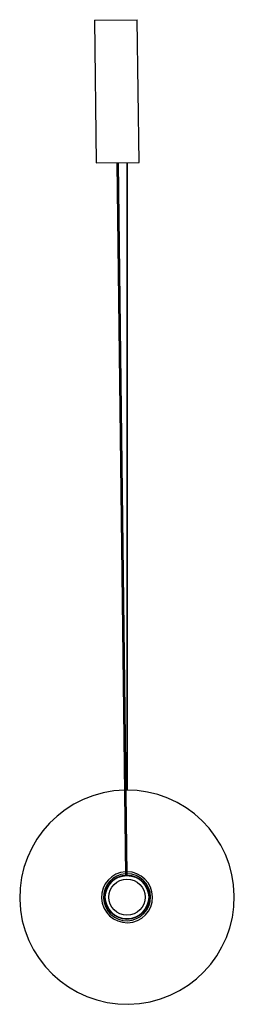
# Paper-space layout '_Derecha' of a CAD drawing. Header units: millimetres. Extents: x -150 to 150, y -126 to 1254.
import ezdxf

# ---------------------------------------------------------------- set-up
doc = ezdxf.new("R2010")
doc.units = ezdxf.units.MM

psp = doc.layouts.new('_Derecha')

# ---------------------------------------------------------------- linework, layer by layer
at = {"color": 7, "linetype": 'Continuous', "lineweight": 25}
for p, q in [((-45.6, 1252.9), (14.4, 1253.7)), ((-45.6, 1252.9), (-43.1, 1053)), ((16.9, 1053.7), (14.4, 1253.7)), ((-43.1, 1053), (16.9, 1053.7)), ((-14.1, 1053.3), (-1.9, 55.2)), ((0.1, 55.3), (-12.1, 1053.3)), ((-0.2, 1053.5), (-0.2, 174.3)), ((0.9, 174.3), (0.9, 1053.5))]:
    psp.add_line(p, q, dxfattribs=at)
for radius in [31, 30.3, 25.3]:
    psp.add_circle((0, 24.3), radius, dxfattribs=at)
for radius, start, end in [(150, 91.2695, 90.5056), (35.7, 93.0816, 89.8742), (32.9, 93.2884, 89.8022)]:
    psp.add_arc((0, 24.3), radius, start, end, dxfattribs=at)

doc.saveas('drawing.dxf')
